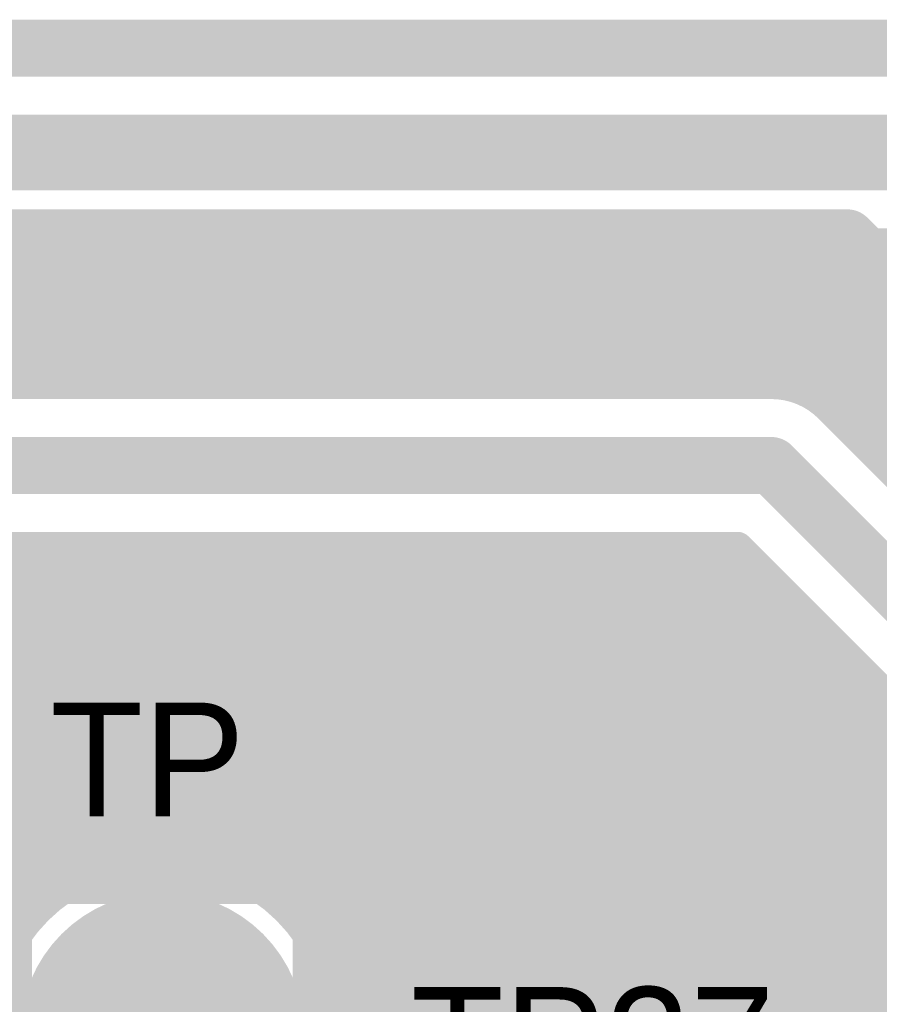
# Model space of a CAD drawing. Extents: x 7.17 to 14.1, y 4 to 11.75.
# Tile 205 of 214: x 11.49 to 11.71, y 8.3 to 8.56. Entities that reach past the tile are written whole.
import ezdxf

# ---------------------------------------------------------------- set-up
doc = ezdxf.new("R2010")
doc.units = 0
doc.layers.get('0').update_dxf_attribs({"linetype": 'CONTINUOUS'})
for name, color, linetype in [('BOTTOMLAYER', 5, 'CONTINUOUS'), ('BOTTOMSOLDER', 6, 'CONTINUOUS'), ('INTERNALPLANE1', 76, 'CONTINUOUS'), ('MECHANICAL1', 6, 'CONTINUOUS'), ('MULTILAYER', 9, 'CONTINUOUS'), ('TOPLAYER', 1, 'CONTINUOUS'), ('TOPOVERLAY', 2, 'CONTINUOUS'), ('TOPSOLDER', 216, 'CONTINUOUS')]:
    doc.layers.add(name, color=color, linetype=linetype)

# ---------------------------------------------------------------- blocks, each defined once
blk = doc.blocks.new('TEST_POINT_PAD_3_30')
at = {"layer": 'BOTTOMSOLDER', "const_width": 0.0365}
blk.add_lwpolyline([(-0.01825, 0, 1), (0.01825, 0, 1)], format="xyb", close=True, dxfattribs=at)
at = {"layer": 'MECHANICAL1', "const_width": 0.01}
for points in [[(-0.03937, 0.03937), (-0.03937, -0.03937)], [(0, 0.03937), (-0.03937, 0.03937)], [(0.03937, 0.03937), (0, 0.03937)], [(0.03937, 0.03937), (0.03937, -0.03937)], [(0.03937, -0.03937), (-0.03937, -0.03937)]]:
    blk.add_lwpolyline(points, dxfattribs=at)
at = {"layer": 'MECHANICAL1', "const_width": 0.005}
for points in [[(-0.04187, 0.03937, 1), (-0.03687, 0.03937, 1)], [(-0.04187, 0.03937, 1), (-0.03687, 0.03937, 1)], [(-0.0025, 0.03937, 1), (0.0025, 0.03937, 1)], [(-0.0025, 0.03937, 1), (0.0025, 0.03937, 1)], [(0.03687, 0.03937, 1), (0.04187, 0.03937, 1)], [(0.03687, 0.03937, 1), (0.04187, 0.03937, 1)], [(-0.04187, -0.03937, 1), (-0.03687, -0.03937, 1)], [(-0.04187, -0.03937, 1), (-0.03687, -0.03937, 1)], [(0.03687, -0.03937, 1), (0.04187, -0.03937, 1)], [(0.03687, -0.03937, 1), (0.04187, -0.03937, 1)]]:
    blk.add_lwpolyline(points, format="xyb", close=True, dxfattribs=at)
at = {"layer": 'MULTILAYER', "const_width": 0.0325}
blk.add_lwpolyline([(-0.01625, 0, 1), (0.01625, 0, 1)], format="xyb", close=True, dxfattribs=at)
at = {"layer": 'TOPOVERLAY', "const_width": 0.01}
for points in [[(-0.043307, 0.043307), (-0.043307, -0.043307)], [(0.043307, 0.043307), (-0.043307, 0.043307)], [(0.043307, 0.043307), (0.043307, 0.03937)], [(0.043307, 0.03937), (0.043307, -0.043307)], [(0.043307, -0.043307), (-0.043307, -0.043307)]]:
    blk.add_lwpolyline(points, dxfattribs=at)
at = {"layer": 'TOPOVERLAY', "const_width": 0.005}
for points in [[(-0.045807, 0.043307, 1), (-0.040807, 0.043307, 1)], [(-0.045807, 0.043307, 1), (-0.040807, 0.043307, 1)], [(0.040807, 0.043307, 1), (0.045807, 0.043307, 1)], [(0.040807, 0.043307, 1), (0.045807, 0.043307, 1)], [(0.040807, 0.03937, 1), (0.045807, 0.03937, 1)], [(0.040807, 0.03937, 1), (0.045807, 0.03937, 1)], [(-0.045807, -0.043307, 1), (-0.040807, -0.043307, 1)], [(-0.045807, -0.043307, 1), (-0.040807, -0.043307, 1)], [(0.040807, -0.043307, 1), (0.045807, -0.043307, 1)], [(0.040807, -0.043307, 1), (0.045807, -0.043307, 1)]]:
    blk.add_lwpolyline(points, format="xyb", close=True, dxfattribs=at)
at = {"layer": 'TOPSOLDER', "const_width": 0.0365}
blk.add_lwpolyline([(-0.01825, 0, 1), (0.01825, 0, 1)], format="xyb", close=True, dxfattribs=at)

msp = doc.modelspace()

# ---------------------------------------------------------------- linework, layer by layer
at = {"layer": 'BOTTOMLAYER'}
for points, const_width in [([(10.647904, 8.55), (11.737904, 8.55)], 0.015), ([(10.627904, 8.52), (11.737904, 8.52)], 0.015), ([(10.627904, 8.4985), (11.728998, 8.4985)], 0.008), ([(11.448991, 8.4985), (11.485991, 8.4615)], 0.008), ([(11.452569, 8.4615), (11.489569, 8.4985)], 0.008), ([(11.456062, 8.4985), (11.493062, 8.4615)], 0.008), ([(11.45964, 8.4615), (11.49664, 8.4985)], 0.008), ([(11.463133, 8.4985), (11.500133, 8.4615)], 0.008), ([(11.466711, 8.4615), (11.503711, 8.4985)], 0.008), ([(11.470204, 8.4985), (11.507204, 8.4615)], 0.008), ([(11.473783, 8.4615), (11.510782, 8.4985)], 0.008), ([(11.477275, 8.4985), (11.514275, 8.4615)], 0.008), ([(11.480854, 8.4615), (11.517854, 8.4985)], 0.008), ([(11.484346, 8.4985), (11.521346, 8.4615)], 0.008), ([(11.487925, 8.4615), (11.524925, 8.4985)], 0.008), ([(11.491417, 8.4985), (11.528417, 8.4615)], 0.008), ([(11.494996, 8.4615), (11.531996, 8.4985)], 0.008), ([(11.498488, 8.4985), (11.535488, 8.4615)], 0.008), ([(11.502067, 8.4615), (11.539067, 8.4985)], 0.008), ([(11.505559, 8.4985), (11.542559, 8.4615)], 0.008), ([(11.509138, 8.4615), (11.546138, 8.4985)], 0.008), ([(11.512631, 8.4985), (11.54963, 8.4615)], 0.008), ([(11.516209, 8.4615), (11.553209, 8.4985)], 0.008), ([(11.519702, 8.4985), (11.556702, 8.4615)], 0.008), ([(11.52328, 8.4615), (11.56028, 8.4985)], 0.008), ([(11.526773, 8.4985), (11.563773, 8.4615)], 0.008), ([(11.530351, 8.4615), (11.567351, 8.4985)], 0.008), ([(11.533844, 8.4985), (11.570844, 8.4615)], 0.008), ([(11.537422, 8.4615), (11.574422, 8.4985)], 0.008), ([(11.540915, 8.4985), (11.577915, 8.4615)], 0.008), ([(11.544493, 8.4615), (11.581494, 8.4985)], 0.008), ([(11.547986, 8.4985), (11.584986, 8.4615)], 0.008), ([(11.551565, 8.4615), (11.588565, 8.4985)], 0.008), ([(11.555057, 8.4985), (11.592057, 8.4615)], 0.008), ([(11.558636, 8.4615), (11.595636, 8.4985)], 0.008), ([(11.562128, 8.4985), (11.599128, 8.4615)], 0.008), ([(11.565707, 8.4615), (11.602707, 8.4985)], 0.008), ([(11.569199, 8.4985), (11.606199, 8.4615)], 0.008), ([(11.572778, 8.4615), (11.609778, 8.4985)], 0.008), ([(11.57627, 8.4985), (11.61327, 8.4615)], 0.008), ([(11.579849, 8.4615), (11.616849, 8.4985)], 0.008), ([(11.583341, 8.4985), (11.620342, 8.4615)], 0.008), ([(11.58692, 8.4615), (11.62392, 8.4985)], 0.008), ([(11.590413, 8.4985), (11.627413, 8.4615)], 0.008), ([(11.593991, 8.4615), (11.630991, 8.4985)], 0.008), ([(11.597484, 8.4985), (11.634484, 8.4615)], 0.008), ([(11.601062, 8.4615), (11.638062, 8.4985)], 0.008), ([(11.604555, 8.4985), (11.641555, 8.4615)], 0.008), ([(11.608133, 8.4615), (11.645133, 8.4985)], 0.008), ([(11.611626, 8.4985), (11.648626, 8.4615)], 0.008), ([(11.615205, 8.4615), (11.652204, 8.4985)], 0.008), ([(11.618697, 8.4985), (11.655697, 8.4615)], 0.008), ([(11.622276, 8.4615), (11.659276, 8.4985)], 0.008), ([(11.625768, 8.4985), (11.662768, 8.4615)], 0.008), ([(11.629347, 8.4615), (11.666347, 8.4985)], 0.008), ([(11.632839, 8.4985), (11.669839, 8.4615)], 0.008), ([(11.636418, 8.4615), (11.673418, 8.4985)], 0.008), ([(11.63991, 8.4985), (11.67691, 8.4615)], 0.008), ([(11.643489, 8.4615), (11.680489, 8.4985)], 0.008), ([(11.646981, 8.4985), (11.683981, 8.4615)], 0.008), ([(11.65056, 8.4615), (11.68756, 8.4985)], 0.008), ([(11.654053, 8.4985), (11.692403, 8.46015)], 0.008), ([(11.657631, 8.4615), (11.694631, 8.4985)], 0.008), ([(11.661124, 8.4985), (11.758124, 8.4015)], 0.008), ([(11.664702, 8.4615), (11.701702, 8.4985)], 0.008), ([(11.668195, 8.4985), (11.765195, 8.4015)], 0.008), ([(11.671773, 8.4615), (11.708773, 8.4985)], 0.008), ([(11.675266, 8.4985), (11.772266, 8.4015)], 0.008), ([(11.678844, 8.4615), (11.715844, 8.4985)], 0.008), ([(11.682337, 8.4985), (11.779337, 8.4015)], 0.008), ([(11.685893, 8.461477), (11.722915, 8.4985)], 0.008), ([(11.689408, 8.4985), (11.786408, 8.4015)], 0.008), ([(11.691838, 8.460351), (11.729492, 8.498006)], 0.008), ([(11.696479, 8.4985), (11.793479, 8.4015)], 0.008), ([(11.70355, 8.4985), (11.80055, 8.4015)], 0.008), ([(11.710621, 8.4985), (11.807621, 8.4015)], 0.008), ([(11.696599, 8.458041), (11.733028, 8.49447)], 0.008), ([(11.700469, 8.45484), (11.736564, 8.490935)], 0.008), ([(11.704005, 8.451305), (11.740099, 8.487399)], 0.008), ([(11.70754, 8.447769), (11.743635, 8.483864)], 0.008), ([(11.711076, 8.444234), (11.74717, 8.480328)], 0.008), ([(11.714611, 8.440698), (11.750706, 8.476793)], 0.008), ([(11.129904, 8.4615), (11.684904, 8.4615)], 0.008), ([(11.700107, 8.455203), (11.75381, 8.4015)], 0.008), ([(11.129904, 8.44), (11.684904, 8.44)], 0.015), ([(11.684904, 8.44), (11.744904, 8.38)], 0.015), ([(11.13881, 8.4185), (11.675998, 8.4185)], 0.008), ([(11.380498, 8.4185), (11.484762, 8.314235)], 0.008), ([(11.387569, 8.4185), (11.487645, 8.318423)], 0.008), ([(11.39464, 8.4185), (11.490919, 8.32222)], 0.008), ([(11.401711, 8.4185), (11.494575, 8.325636)], 0.008), ([(11.401923, 8.333072), (11.487351, 8.4185)], 0.008), ([(11.408782, 8.4185), (11.498616, 8.328666)], 0.008), ([(11.411787, 8.335865), (11.494422, 8.4185)], 0.008), ([(11.415853, 8.4185), (11.503062, 8.331291)], 0.008), ([(11.419493, 8.3365), (11.501494, 8.4185)], 0.008), ([(11.422924, 8.4185), (11.507949, 8.333475)], 0.008), ([(11.426088, 8.336023), (11.508565, 8.4185)], 0.008), ([(11.429995, 8.4185), (11.513341, 8.335154)], 0.008), ([(11.431929, 8.334793), (11.515636, 8.4185)], 0.008), ([(11.437066, 8.4185), (11.519347, 8.33622)], 0.008), ([(11.437189, 8.332982), (11.522707, 8.4185)], 0.008), ([(11.441963, 8.330685), (11.529778, 8.4185)], 0.008), ([(11.444137, 8.4185), (11.526169, 8.336468)], 0.008), ([(11.446307, 8.327958), (11.536849, 8.4185)], 0.008), ([(11.450252, 8.324832), (11.54392, 8.4185)], 0.008), ([(11.451208, 8.4185), (11.534254, 8.335454)], 0.008), ([(11.453814, 8.321323), (11.550991, 8.4185)], 0.008), ([(11.456994, 8.317431), (11.558062, 8.4185)], 0.008), ([(11.45828, 8.4185), (11.545135, 8.331644)], 0.008), ([(11.459778, 8.313144), (11.565133, 8.4185)], 0.008), ([(11.462138, 8.308433), (11.572204, 8.4185)], 0.008), ([(11.464021, 8.303245), (11.579276, 8.4185)], 0.008), ([(11.465339, 8.297493), (11.586347, 8.4185)], 0.008), ([(11.465351, 8.4185), (12.263404, 7.620447)], 0.008), ([(11.472422, 8.4185), (12.263404, 7.627518)], 0.008), ([(11.479493, 8.4185), (12.263404, 7.634589)], 0.008), ([(11.486564, 8.4185), (12.044534, 7.86053)], 0.008), ([(11.493635, 8.4185), (12.044534, 7.867601)], 0.008), ([(11.500706, 8.4185), (12.044534, 7.874672)], 0.008), ([(11.507777, 8.4185), (12.044534, 7.881743)], 0.008), ([(11.508654, 8.333736), (11.593418, 8.4185)], 0.008), ([(11.514848, 8.4185), (12.044534, 7.888814)], 0.008), ([(11.518046, 8.336057), (11.600489, 8.4185)], 0.008), ([(11.521919, 8.4185), (12.044534, 7.895886)], 0.008), ([(11.525547, 8.336487), (11.60756, 8.4185)], 0.008), ([(11.528991, 8.4185), (12.044534, 7.902957)], 0.008), ([(11.532012, 8.335881), (11.614631, 8.4185)], 0.008), ([(11.536062, 8.4185), (12.044534, 7.910028)], 0.008), ([(11.537757, 8.334554), (11.621702, 8.4185)], 0.008), ([(11.542938, 8.332665), (11.628773, 8.4185)], 0.008), ([(11.543133, 8.4185), (12.044534, 7.917099)], 0.008), ([(11.547645, 8.3303), (11.635844, 8.4185)], 0.008), ([(11.550204, 8.4185), (12.044534, 7.92417)], 0.008), ([(11.551927, 8.327511), (11.642916, 8.4185)], 0.008), ([(11.555814, 8.324327), (11.649987, 8.4185)], 0.008), ([(11.557275, 8.4185), (12.044534, 7.931241)], 0.008), ([(11.559318, 8.320761), (11.657058, 8.4185)], 0.008), ([(11.562439, 8.316811), (11.664129, 8.4185)], 0.008), ([(11.564346, 8.4185), (12.044534, 7.938312)], 0.008), ([(11.565162, 8.312462), (11.6712, 8.4185)], 0.008), ([(11.571417, 8.4185), (12.044534, 7.945383)], 0.008), ([(11.578488, 8.4185), (12.044534, 7.952454)], 0.008), ([(11.585559, 8.4185), (12.044534, 7.959525)], 0.008), ([(11.592631, 8.4185), (12.049965, 7.961165)], 0.008), ([(11.599702, 8.4185), (12.057036, 7.961165)], 0.008), ([(11.606773, 8.4185), (12.064107, 7.961165)], 0.008), ([(11.613844, 8.4185), (12.071178, 7.961165)], 0.008), ([(11.620915, 8.4185), (12.07825, 7.961165)], 0.008), ([(11.627986, 8.4185), (12.085321, 7.961165)], 0.008), ([(11.635057, 8.4185), (12.092392, 7.961165)], 0.008), ([(11.642128, 8.4185), (12.099463, 7.961165)], 0.008), ([(11.649199, 8.4185), (12.106534, 7.961165)], 0.008), ([(11.65627, 8.4185), (12.113605, 7.961165)], 0.008), ([(11.663341, 8.4185), (12.053201, 8.028641)], 0.008), ([(11.670413, 8.4185), (12.04693, 8.041982)], 0.008), ([(11.675998, 8.4185), (11.729701, 8.364797)], 0.008), ([(11.567454, 8.307683), (11.677135, 8.417364)], 0.008), ([(11.569259, 8.302416), (11.68067, 8.413828)], 0.008), ([(11.570481, 8.296568), (11.684206, 8.410293)], 0.008), ([(11.570947, 8.289963), (11.687741, 8.406757)], 0.008), ([(11.570295, 8.282239), (11.691277, 8.403222)], 0.008), ([(11.56746, 8.272334), (11.694812, 8.399686)], 0.008), ([(11.065524, 7.763326), (11.698348, 8.39615)], 0.008), ([(11.06817, 7.758902), (11.701883, 8.392615)], 0.008), ([(11.070148, 7.753808), (11.705419, 8.389079)], 0.008), ([(11.071274, 7.747863), (11.708955, 8.385544)], 0.008), ([(11.071097, 7.740615), (11.71249, 8.382008)], 0.008), ([(11.067662, 7.730109), (11.716026, 8.378473)], 0.008), ([(10.995702, 7.651078), (11.719561, 8.374937)], 0.008), ([(10.992635, 7.640939), (11.723097, 8.371401)], 0.008), ([(11.333184, 7.974418), (11.726632, 8.367866)], 0.008), ([(11.342262, 7.976424), (11.730175, 8.364338)], 0.008), ([(11.349068, 7.976159), (11.73424, 8.361331)], 0.008), ([(11.354748, 7.974768), (11.739239, 8.35926)], 0.008), ([(11.359643, 7.972592), (11.745551, 8.3585)], 0.008), ([(11.363899, 7.969777), (11.752622, 8.3585)], 0.008), ([(11.367577, 7.966384), (11.759693, 8.3585)], 0.008), ([(11.370689, 7.962425), (11.766764, 8.3585)], 0.008), ([(11.3732, 7.957865), (11.773835, 8.3585)], 0.008), ([(11.375014, 7.952608), (11.780906, 8.3585)], 0.008), ([(11.566091, 8.310688), (12.263404, 7.613376)], 0.008), ([(11.569901, 8.299808), (12.127503, 7.742205)], 0.008)]:
    msp.add_lwpolyline(points, dxfattribs=dict(at, const_width=const_width))
for points, const_width in [([(11.482346, 8.4985, 1), (11.486346, 8.4985, 1)], 0.004), ([(11.487569, 8.4985, 1), (11.491569, 8.4985, 1)], 0.004), ([(11.489417, 8.4985, 1), (11.493417, 8.4985, 1)], 0.004), ([(11.49464, 8.4985, 1), (11.49864, 8.4985, 1)], 0.004), ([(11.496488, 8.4985, 1), (11.500488, 8.4985, 1)], 0.004), ([(11.501711, 8.4985, 1), (11.505711, 8.4985, 1)], 0.004), ([(11.503559, 8.4985, 1), (11.507559, 8.4985, 1)], 0.004), ([(11.508783, 8.4985, 1), (11.512783, 8.4985, 1)], 0.004), ([(11.51063, 8.4985, 1), (11.514631, 8.4985, 1)], 0.004), ([(11.515854, 8.4985, 1), (11.519854, 8.4985, 1)], 0.004), ([(11.517702, 8.4985, 1), (11.521702, 8.4985, 1)], 0.004), ([(11.522925, 8.4985, 1), (11.526925, 8.4985, 1)], 0.004), ([(11.524773, 8.4985, 1), (11.528773, 8.4985, 1)], 0.004), ([(11.529996, 8.4985, 1), (11.533996, 8.4985, 1)], 0.004), ([(11.531844, 8.4985, 1), (11.535844, 8.4985, 1)], 0.004), ([(11.537067, 8.4985, 1), (11.541067, 8.4985, 1)], 0.004), ([(11.538915, 8.4985, 1), (11.542915, 8.4985, 1)], 0.004), ([(11.544138, 8.4985, 1), (11.548138, 8.4985, 1)], 0.004), ([(11.545986, 8.4985, 1), (11.549986, 8.4985, 1)], 0.004), ([(11.551209, 8.4985, 1), (11.555209, 8.4985, 1)], 0.004), ([(11.553057, 8.4985, 1), (11.557057, 8.4985, 1)], 0.004), ([(11.55828, 8.4985, 1), (11.56228, 8.4985, 1)], 0.004), ([(11.560128, 8.4985, 1), (11.564128, 8.4985, 1)], 0.004), ([(11.565351, 8.4985, 1), (11.569351, 8.4985, 1)], 0.004), ([(11.567199, 8.4985, 1), (11.571199, 8.4985, 1)], 0.004), ([(11.572422, 8.4985, 1), (11.576422, 8.4985, 1)], 0.004), ([(11.57427, 8.4985, 1), (11.57827, 8.4985, 1)], 0.004), ([(11.579493, 8.4985, 1), (11.583493, 8.4985, 1)], 0.004), ([(11.581342, 8.4985, 1), (11.585342, 8.4985, 1)], 0.004), ([(11.586565, 8.4985, 1), (11.590565, 8.4985, 1)], 0.004), ([(11.588413, 8.4985, 1), (11.592413, 8.4985, 1)], 0.004), ([(11.593636, 8.4985, 1), (11.597636, 8.4985, 1)], 0.004), ([(11.595484, 8.4985, 1), (11.599484, 8.4985, 1)], 0.004), ([(11.600707, 8.4985, 1), (11.604707, 8.4985, 1)], 0.004), ([(11.602555, 8.4985, 1), (11.606555, 8.4985, 1)], 0.004), ([(11.607778, 8.4985, 1), (11.611778, 8.4985, 1)], 0.004), ([(11.609626, 8.4985, 1), (11.613626, 8.4985, 1)], 0.004), ([(11.614849, 8.4985, 1), (11.618849, 8.4985, 1)], 0.004), ([(11.616697, 8.4985, 1), (11.620697, 8.4985, 1)], 0.004), ([(11.62192, 8.4985, 1), (11.62592, 8.4985, 1)], 0.004), ([(11.623768, 8.4985, 1), (11.627768, 8.4985, 1)], 0.004), ([(11.628991, 8.4985, 1), (11.632991, 8.4985, 1)], 0.004), ([(11.630839, 8.4985, 1), (11.634839, 8.4985, 1)], 0.004), ([(11.636062, 8.4985, 1), (11.640062, 8.4985, 1)], 0.004), ([(11.63791, 8.4985, 1), (11.64191, 8.4985, 1)], 0.004), ([(11.643133, 8.4985, 1), (11.647133, 8.4985, 1)], 0.004), ([(11.644981, 8.4985, 1), (11.648981, 8.4985, 1)], 0.004), ([(11.650204, 8.4985, 1), (11.654205, 8.4985, 1)], 0.004), ([(11.652052, 8.4985, 1), (11.656052, 8.4985, 1)], 0.004), ([(11.657276, 8.4985, 1), (11.661276, 8.4985, 1)], 0.004), ([(11.659124, 8.4985, 1), (11.663124, 8.4985, 1)], 0.004), ([(11.664347, 8.4985, 1), (11.668347, 8.4985, 1)], 0.004), ([(11.666195, 8.4985, 1), (11.670195, 8.4985, 1)], 0.004), ([(11.671418, 8.4985, 1), (11.675418, 8.4985, 1)], 0.004), ([(11.673266, 8.4985, 1), (11.677266, 8.4985, 1)], 0.004), ([(11.678489, 8.4985, 1), (11.682489, 8.4985, 1)], 0.004), ([(11.680337, 8.4985, 1), (11.684337, 8.4985, 1)], 0.004), ([(11.68556, 8.4985, 1), (11.68956, 8.4985, 1)], 0.004), ([(11.687408, 8.4985, 1), (11.691408, 8.4985, 1)], 0.004), ([(11.692631, 8.4985, 1), (11.696631, 8.4985, 1)], 0.004), ([(11.694479, 8.4985, 1), (11.698479, 8.4985, 1)], 0.004), ([(11.699702, 8.4985, 1), (11.703702, 8.4985, 1)], 0.004), ([(11.70155, 8.4985, 1), (11.70555, 8.4985, 1)], 0.004), ([(11.706773, 8.4985, 1), (11.710773, 8.4985, 1)], 0.004), ([(11.708621, 8.4985, 1), (11.712621, 8.4985, 1)], 0.004), ([(11.713844, 8.4985, 1), (11.717844, 8.4985, 1)], 0.004), ([(11.483991, 8.4615, 1), (11.487991, 8.4615, 1)], 0.004), ([(11.485925, 8.4615, 1), (11.489925, 8.4615, 1)], 0.004), ([(11.491062, 8.4615, 1), (11.495062, 8.4615, 1)], 0.004), ([(11.492996, 8.4615, 1), (11.496996, 8.4615, 1)], 0.004), ([(11.498133, 8.4615, 1), (11.502133, 8.4615, 1)], 0.004), ([(11.500067, 8.4615, 1), (11.504067, 8.4615, 1)], 0.004), ([(11.505204, 8.4615, 1), (11.509204, 8.4615, 1)], 0.004), ([(11.507138, 8.4615, 1), (11.511138, 8.4615, 1)], 0.004), ([(11.512275, 8.4615, 1), (11.516275, 8.4615, 1)], 0.004), ([(11.514209, 8.4615, 1), (11.518209, 8.4615, 1)], 0.004), ([(11.519346, 8.4615, 1), (11.523346, 8.4615, 1)], 0.004), ([(11.52128, 8.4615, 1), (11.52528, 8.4615, 1)], 0.004), ([(11.526417, 8.4615, 1), (11.530417, 8.4615, 1)], 0.004), ([(11.528351, 8.4615, 1), (11.532351, 8.4615, 1)], 0.004), ([(11.533488, 8.4615, 1), (11.537488, 8.4615, 1)], 0.004), ([(11.535422, 8.4615, 1), (11.539422, 8.4615, 1)], 0.004), ([(11.540559, 8.4615, 1), (11.544559, 8.4615, 1)], 0.004), ([(11.542494, 8.4615, 1), (11.546494, 8.4615, 1)], 0.004), ([(11.547631, 8.4615, 1), (11.55163, 8.4615, 1)], 0.004), ([(11.549565, 8.4615, 1), (11.553565, 8.4615, 1)], 0.004), ([(11.554702, 8.4615, 1), (11.558702, 8.4615, 1)], 0.004), ([(11.556636, 8.4615, 1), (11.560636, 8.4615, 1)], 0.004), ([(11.561773, 8.4615, 1), (11.565773, 8.4615, 1)], 0.004), ([(11.563707, 8.4615, 1), (11.567707, 8.4615, 1)], 0.004), ([(11.568844, 8.4615, 1), (11.572844, 8.4615, 1)], 0.004), ([(11.570778, 8.4615, 1), (11.574778, 8.4615, 1)], 0.004), ([(11.575915, 8.4615, 1), (11.579915, 8.4615, 1)], 0.004), ([(11.577849, 8.4615, 1), (11.581849, 8.4615, 1)], 0.004), ([(11.582986, 8.4615, 1), (11.586986, 8.4615, 1)], 0.004), ([(11.58492, 8.4615, 1), (11.58892, 8.4615, 1)], 0.004), ([(11.590057, 8.4615, 1), (11.594057, 8.4615, 1)], 0.004), ([(11.591991, 8.4615, 1), (11.595991, 8.4615, 1)], 0.004), ([(11.597128, 8.4615, 1), (11.601128, 8.4615, 1)], 0.004), ([(11.599062, 8.4615, 1), (11.603062, 8.4615, 1)], 0.004), ([(11.604199, 8.4615, 1), (11.608199, 8.4615, 1)], 0.004), ([(11.606133, 8.4615, 1), (11.610133, 8.4615, 1)], 0.004), ([(11.61127, 8.4615, 1), (11.61527, 8.4615, 1)], 0.004), ([(11.613205, 8.4615, 1), (11.617204, 8.4615, 1)], 0.004), ([(11.618341, 8.4615, 1), (11.622341, 8.4615, 1)], 0.004), ([(11.620276, 8.4615, 1), (11.624276, 8.4615, 1)], 0.004), ([(11.625413, 8.4615, 1), (11.629413, 8.4615, 1)], 0.004), ([(11.627347, 8.4615, 1), (11.631347, 8.4615, 1)], 0.004), ([(11.632484, 8.4615, 1), (11.636484, 8.4615, 1)], 0.004), ([(11.634418, 8.4615, 1), (11.638418, 8.4615, 1)], 0.004), ([(11.639555, 8.4615, 1), (11.643555, 8.4615, 1)], 0.004), ([(11.641489, 8.4615, 1), (11.645489, 8.4615, 1)], 0.004), ([(11.646626, 8.4615, 1), (11.650626, 8.4615, 1)], 0.004), ([(11.64856, 8.4615, 1), (11.65256, 8.4615, 1)], 0.004), ([(11.653697, 8.4615, 1), (11.657697, 8.4615, 1)], 0.004), ([(11.655631, 8.4615, 1), (11.659631, 8.4615, 1)], 0.004), ([(11.660768, 8.4615, 1), (11.664768, 8.4615, 1)], 0.004), ([(11.662702, 8.4615, 1), (11.666702, 8.4615, 1)], 0.004), ([(11.667839, 8.4615, 1), (11.671839, 8.4615, 1)], 0.004), ([(11.669773, 8.4615, 1), (11.673773, 8.4615, 1)], 0.004), ([(11.67491, 8.4615, 1), (11.67891, 8.4615, 1)], 0.004), ([(11.676844, 8.4615, 1), (11.680844, 8.4615, 1)], 0.004), ([(11.681981, 8.4615, 1), (11.685981, 8.4615, 1)], 0.004), ([(11.682904, 8.4615, 1), (11.686904, 8.4615, 1)], 0.004), ([(11.682904, 8.4615, 1), (11.686904, 8.4615, 1)], 0.004), ([(11.682904, 8.4615, 1), (11.686904, 8.4615, 1)], 0.004), ([(11.683893, 8.461477, 1), (11.687893, 8.461477, 1)], 0.004), ([(11.689838, 8.460351, 1), (11.693838, 8.460351, 1)], 0.004), ([(11.690402, 8.46015, 1), (11.694403, 8.46015, 1)], 0.004), ([(11.694599, 8.458041, 1), (11.698599, 8.458041, 1)], 0.004), ([(11.698107, 8.455203, 1), (11.702107, 8.455203, 1)], 0.004), ([(11.698107, 8.455203, 1), (11.702107, 8.455203, 1)], 0.004), ([(11.698107, 8.455203, 1), (11.702107, 8.455203, 1)], 0.004), ([(11.698469, 8.45484, 1), (11.702469, 8.45484, 1)], 0.004), ([(11.702005, 8.451305, 1), (11.706005, 8.451305, 1)], 0.004), ([(11.70554, 8.447769, 1), (11.70954, 8.447769, 1)], 0.004), ([(11.709076, 8.444234, 1), (11.713076, 8.444234, 1)], 0.004), ([(11.681154, 8.44, 1), (11.688654, 8.44, 1)], 0.0075), ([(11.681154, 8.44, 1), (11.688654, 8.44, 1)], 0.0075), ([(11.712611, 8.440698, 1), (11.716611, 8.440698, 1)], 0.004), ([(11.484564, 8.4185, 1), (11.488564, 8.4185, 1)], 0.004), ([(11.485351, 8.4185, 1), (11.489351, 8.4185, 1)], 0.004), ([(11.491635, 8.4185, 1), (11.495635, 8.4185, 1)], 0.004), ([(11.492422, 8.4185, 1), (11.496422, 8.4185, 1)], 0.004), ([(11.498706, 8.4185, 1), (11.502706, 8.4185, 1)], 0.004), ([(11.499493, 8.4185, 1), (11.503493, 8.4185, 1)], 0.004), ([(11.505777, 8.4185, 1), (11.509777, 8.4185, 1)], 0.004), ([(11.506565, 8.4185, 1), (11.510565, 8.4185, 1)], 0.004), ([(11.512848, 8.4185, 1), (11.516848, 8.4185, 1)], 0.004), ([(11.513636, 8.4185, 1), (11.517636, 8.4185, 1)], 0.004), ([(11.51992, 8.4185, 1), (11.523919, 8.4185, 1)], 0.004), ([(11.520707, 8.4185, 1), (11.524707, 8.4185, 1)], 0.004), ([(11.526991, 8.4185, 1), (11.530991, 8.4185, 1)], 0.004), ([(11.527778, 8.4185, 1), (11.531778, 8.4185, 1)], 0.004), ([(11.534062, 8.4185, 1), (11.538062, 8.4185, 1)], 0.004), ([(11.534849, 8.4185, 1), (11.538849, 8.4185, 1)], 0.004), ([(11.541133, 8.4185, 1), (11.545133, 8.4185, 1)], 0.004), ([(11.54192, 8.4185, 1), (11.54592, 8.4185, 1)], 0.004), ([(11.548204, 8.4185, 1), (11.552204, 8.4185, 1)], 0.004), ([(11.548991, 8.4185, 1), (11.552991, 8.4185, 1)], 0.004), ([(11.555275, 8.4185, 1), (11.559275, 8.4185, 1)], 0.004), ([(11.556062, 8.4185, 1), (11.560062, 8.4185, 1)], 0.004), ([(11.562346, 8.4185, 1), (11.566346, 8.4185, 1)], 0.004), ([(11.563133, 8.4185, 1), (11.567133, 8.4185, 1)], 0.004), ([(11.569417, 8.4185, 1), (11.573417, 8.4185, 1)], 0.004), ([(11.570204, 8.4185, 1), (11.574205, 8.4185, 1)], 0.004), ([(11.576488, 8.4185, 1), (11.580488, 8.4185, 1)], 0.004), ([(11.577276, 8.4185, 1), (11.581276, 8.4185, 1)], 0.004), ([(11.583559, 8.4185, 1), (11.587559, 8.4185, 1)], 0.004), ([(11.584347, 8.4185, 1), (11.588347, 8.4185, 1)], 0.004), ([(11.59063, 8.4185, 1), (11.59463, 8.4185, 1)], 0.004), ([(11.591418, 8.4185, 1), (11.595418, 8.4185, 1)], 0.004), ([(11.597702, 8.4185, 1), (11.601702, 8.4185, 1)], 0.004), ([(11.598489, 8.4185, 1), (11.602489, 8.4185, 1)], 0.004), ([(11.604773, 8.4185, 1), (11.608773, 8.4185, 1)], 0.004), ([(11.60556, 8.4185, 1), (11.60956, 8.4185, 1)], 0.004), ([(11.611844, 8.4185, 1), (11.615844, 8.4185, 1)], 0.004), ([(11.612631, 8.4185, 1), (11.616631, 8.4185, 1)], 0.004), ([(11.618915, 8.4185, 1), (11.622915, 8.4185, 1)], 0.004), ([(11.619702, 8.4185, 1), (11.623702, 8.4185, 1)], 0.004), ([(11.625986, 8.4185, 1), (11.629986, 8.4185, 1)], 0.004), ([(11.626773, 8.4185, 1), (11.630773, 8.4185, 1)], 0.004), ([(11.633057, 8.4185, 1), (11.637057, 8.4185, 1)], 0.004), ([(11.633844, 8.4185, 1), (11.637844, 8.4185, 1)], 0.004), ([(11.640128, 8.4185, 1), (11.644128, 8.4185, 1)], 0.004), ([(11.640916, 8.4185, 1), (11.644915, 8.4185, 1)], 0.004), ([(11.647199, 8.4185, 1), (11.651199, 8.4185, 1)], 0.004), ([(11.647987, 8.4185, 1), (11.651987, 8.4185, 1)], 0.004), ([(11.65427, 8.4185, 1), (11.65827, 8.4185, 1)], 0.004), ([(11.655058, 8.4185, 1), (11.659058, 8.4185, 1)], 0.004), ([(11.661342, 8.4185, 1), (11.665342, 8.4185, 1)], 0.004), ([(11.662129, 8.4185, 1), (11.666129, 8.4185, 1)], 0.004), ([(11.668413, 8.4185, 1), (11.672413, 8.4185, 1)], 0.004), ([(11.6692, 8.4185, 1), (11.6732, 8.4185, 1)], 0.004), ([(11.673998, 8.4185, 1), (11.677998, 8.4185, 1)], 0.004), ([(11.673998, 8.4185, 1), (11.677998, 8.4185, 1)], 0.004), ([(11.675135, 8.417364, 1), (11.679135, 8.417364, 1)], 0.004), ([(11.67867, 8.413828, 1), (11.68267, 8.413828, 1)], 0.004), ([(11.682206, 8.410293, 1), (11.686206, 8.410293, 1)], 0.004), ([(11.685741, 8.406757, 1), (11.689741, 8.406757, 1)], 0.004), ([(11.689277, 8.403222, 1), (11.693277, 8.403222, 1)], 0.004), ([(11.692812, 8.399686, 1), (11.696812, 8.399686, 1)], 0.004), ([(11.696348, 8.39615, 1), (11.700348, 8.39615, 1)], 0.004), ([(11.699884, 8.392615, 1), (11.703883, 8.392615, 1)], 0.004), ([(11.703419, 8.389079, 1), (11.707419, 8.389079, 1)], 0.004), ([(11.706955, 8.385544, 1), (11.710955, 8.385544, 1)], 0.004), ([(11.71049, 8.382008, 1), (11.71449, 8.382008, 1)], 0.004), ([(11.714026, 8.378473, 1), (11.718026, 8.378473, 1)], 0.004), ([(11.570947, 8.29, 1), (11.477947, 8.29, 1)], 0.008), ([(11.511341, 8.335154, 1), (11.515341, 8.335154, 1)], 0.004), ([(11.516046, 8.336057, 1), (11.520046, 8.336057, 1)], 0.004), ([(11.517347, 8.33622, 1), (11.521347, 8.33622, 1)], 0.004), ([(11.523547, 8.336487, 1), (11.527547, 8.336487, 1)], 0.004), ([(11.524169, 8.336468, 1), (11.528169, 8.336468, 1)], 0.004), ([(11.530012, 8.335881, 1), (11.534012, 8.335881, 1)], 0.004), ([(11.532255, 8.335454, 1), (11.536255, 8.335454, 1)], 0.004), ([(11.505949, 8.333475, 1), (11.509949, 8.333475, 1)], 0.004), ([(11.506654, 8.333736, 1), (11.510654, 8.333736, 1)], 0.004), ([(11.535757, 8.334554, 1), (11.539757, 8.334554, 1)], 0.004), ([(11.540938, 8.332665, 1), (11.544939, 8.332665, 1)], 0.004), ([(11.501062, 8.331291, 1), (11.505062, 8.331291, 1)], 0.004), ([(11.543135, 8.331644, 1), (11.547135, 8.331644, 1)], 0.004), ([(11.545645, 8.3303, 1), (11.549645, 8.3303, 1)], 0.004), ([(11.496616, 8.328666, 1), (11.500616, 8.328666, 1)], 0.004), ([(11.549927, 8.327511, 1), (11.553927, 8.327511, 1)], 0.004), ([(11.492575, 8.325636, 1), (11.496575, 8.325636, 1)], 0.004), ([(11.488919, 8.32222, 1), (11.492919, 8.32222, 1)], 0.004), ([(11.553814, 8.324327, 1), (11.557814, 8.324327, 1)], 0.004), ([(11.557318, 8.320761, 1), (11.561319, 8.320761, 1)], 0.004), ([(11.485645, 8.318423, 1), (11.489645, 8.318423, 1)], 0.004), ([(11.560439, 8.316811, 1), (11.56444, 8.316811, 1)], 0.004), ([(11.482762, 8.314235, 1), (11.486762, 8.314235, 1)], 0.004), ([(11.563162, 8.312462, 1), (11.567162, 8.312462, 1)], 0.004), ([(11.564091, 8.310688, 1), (11.568091, 8.310688, 1)], 0.004), ([(11.565454, 8.307683, 1), (11.569454, 8.307683, 1)], 0.004), ([(11.567259, 8.302416, 1), (11.571259, 8.302416, 1)], 0.004), ([(11.567901, 8.299808, 1), (11.571901, 8.299808, 1)], 0.004), ([(11.568481, 8.296568, 1), (11.572481, 8.296568, 1)], 0.004)]:
    msp.add_lwpolyline(points, format="xyb", close=True, dxfattribs=dict(at, const_width=const_width))
at = {"layer": 'BOTTOMLAYER', "const_width": 0.008}
msp.add_lwpolyline([(11.684904, 8.4615, -0.198912), (11.700107, 8.455203)], format="xyb", dxfattribs=at)
msp.add_lwpolyline([(11.684904, 8.4615, -0.198912), (11.700107, 8.455203)], format="xyb", dxfattribs=at)
at = {"layer": 'INTERNALPLANE1', "const_width": 0.0375}
msp.add_lwpolyline([(11.505697, 8.29, 1), (11.543197, 8.29, 1)], format="xyb", close=True, dxfattribs=at)
at = {"layer": 'TOPLAYER'}
for points, const_width in [([(10.739904, 8.525), (11.739904, 8.525)], 0.015), ([(10.914904, 8.5), (11.704904, 8.5)], 0.015), ([(11.704904, 8.5), (11.742904, 8.462)], 0.015), ([(10.979447, 8.36), (11.559447, 8.36)], 0.025), ([(11.559447, 8.36), (11.589447, 8.33)], 0.025), ([(11.589447, 8.255), (11.589447, 8.33)], 0.025)]:
    msp.add_lwpolyline(points, dxfattribs=dict(at, const_width=const_width))
for points, const_width in [([(11.701154, 8.5, 1), (11.708654, 8.5, 1)], 0.0075), ([(11.701154, 8.5, 1), (11.708654, 8.5, 1)], 0.0075), ([(11.553197, 8.36, 1), (11.565697, 8.36, 1)], 0.0125), ([(11.553197, 8.36, 1), (11.565697, 8.36, 1)], 0.0125), ([(11.583197, 8.33, 1), (11.595697, 8.33, 1)], 0.0125), ([(11.583197, 8.33, 1), (11.595697, 8.33, 1)], 0.0125)]:
    msp.add_lwpolyline(points, format="xyb", close=True, dxfattribs=dict(at, const_width=const_width))

# ---------------------------------------------------------------- block references
at = {"rotation": 180}
msp.add_blockref('TEST_POINT_PAD_3_30', (11.524447, 8.29), dxfattribs=at)

# ---------------------------------------------------------------- texts
at = {"layer": 'MECHANICAL1'}
msp.add_text('TP', height=0.03, dxfattribs=at).set_placement((11.494904, 8.3475))
at = {"layer": 'TOPOVERLAY'}
msp.add_text('TP27', height=0.03, dxfattribs=at).set_placement((11.589904, 8.2725))

doc.saveas('drawing.dxf')
